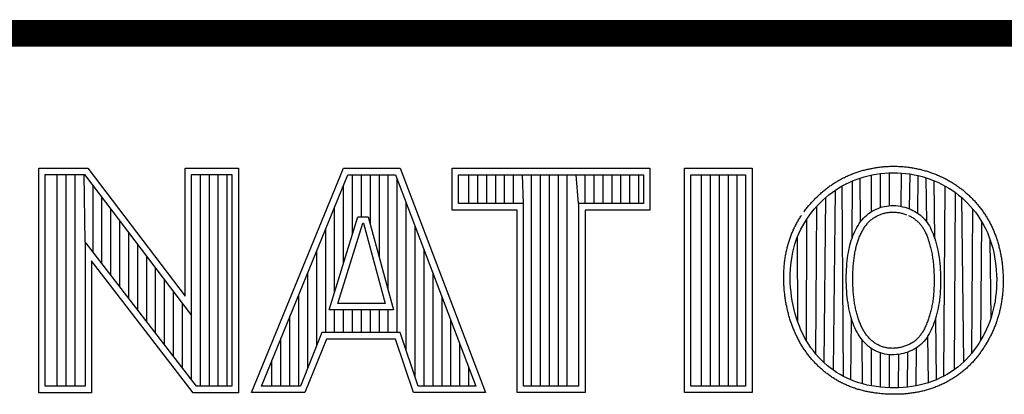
# Model space of a CAD drawing. Header units: inches. Extents: x 0 to 22, y 0 to 17.
# Tile 8 of 14: x 17.11 to 17.845, y 2.69 to 2.97. Entities that reach past the tile are written whole.
import ezdxf

# ---------------------------------------------------------------- set-up
doc = ezdxf.new("R2010")
doc.units = ezdxf.units.IN
doc.header["$LTSCALE"] = 1.21
doc.header["$MEASUREMENT"] = 0
doc.layers.get('0').update_dxf_attribs({"linetype": 'CONTINUOUS'})

msp = doc.modelspace()

# ---------------------------------------------------------------- linework, layer by layer
at = {"color": 2, "linetype": 'CONTINUOUS'}
for p, q in [((16.375, 2.96), (21.5, 2.96)), ((17.12428, 2.85918), (17.16089, 2.85918)), ((17.12428, 2.69148), (17.12428, 2.85918)), ((17.16089, 2.85918), (17.23341, 2.76361)), ((17.23341, 2.85918), (17.27322, 2.85918)), ((17.23341, 2.76361), (17.23341, 2.85918)), ((17.27322, 2.85918), (17.27322, 2.69148)), ((17.2831, 2.69154), (17.35156, 2.85908)), ((17.35156, 2.85908), (17.39384, 2.85908)), ((17.39384, 2.85908), (17.45744, 2.69154)), ((17.43265, 2.85908), (17.58018, 2.85908)), ((17.43265, 2.82782), (17.43265, 2.85908)), ((17.58018, 2.85908), (17.58018, 2.82782)), ((17.60594, 2.85908), (17.65646, 2.85908)), ((17.60594, 2.69154), (17.60594, 2.85908)), ((17.65646, 2.85908), (17.65646, 2.69154)), ((17.12914, 2.85433), (17.15848, 2.85433)), ((17.12914, 2.69633), (17.12914, 2.85433)), ((17.13806, 2.69633), (17.13806, 2.85433)), ((17.14473, 2.69633), (17.14473, 2.85433)), ((17.15141, 2.69633), (17.15141, 2.85433)), ((17.15888, 2.80417), (17.15808, 2.85433)), ((17.15848, 2.85433), (17.23826, 2.74917)), ((17.23826, 2.85433), (17.26837, 2.85433)), ((17.23826, 2.74917), (17.23826, 2.85433)), ((17.24486, 2.69633), (17.24486, 2.85433)), ((17.25154, 2.69633), (17.25154, 2.85433)), ((17.25822, 2.69633), (17.25822, 2.85433)), ((17.26489, 2.69633), (17.26489, 2.85433)), ((17.26837, 2.85433), (17.26837, 2.69633)), ((17.29033, 2.6964), (17.35482, 2.85422)), ((17.35482, 2.85422), (17.39049, 2.85422)), ((17.35835, 2.80979), (17.35835, 2.85422)), ((17.36502, 2.82279), (17.36502, 2.85422)), ((17.3717, 2.817), (17.3717, 2.85422)), ((17.37837, 2.79246), (17.37837, 2.85422)), ((17.38505, 2.76791), (17.38505, 2.85422)), ((17.39049, 2.85422), (17.4504, 2.6964)), ((17.39172, 2.73641), (17.39172, 2.85097)), ((17.43751, 2.85422), (17.57532, 2.85422)), ((17.43751, 2.83268), (17.43751, 2.85422)), ((17.44513, 2.83268), (17.44513, 2.85422)), ((17.4518, 2.83268), (17.4518, 2.85422)), ((17.45848, 2.83268), (17.45848, 2.85422)), ((17.46515, 2.83268), (17.46515, 2.85422)), ((17.47183, 2.83268), (17.47183, 2.85422)), ((17.4785, 2.83268), (17.4785, 2.85422)), ((17.48589, 2.83268), (17.48518, 2.85422)), ((17.49186, 2.6964), (17.49186, 2.85422)), ((17.49853, 2.6964), (17.49853, 2.85422)), ((17.50521, 2.6964), (17.50521, 2.85422)), ((17.51188, 2.6964), (17.51188, 2.85422)), ((17.51856, 2.6964), (17.51856, 2.85422)), ((17.52694, 2.83268), (17.52523, 2.85422)), ((17.53191, 2.83268), (17.53191, 2.85422)), ((17.53858, 2.83268), (17.53858, 2.85422)), ((17.54526, 2.83268), (17.54526, 2.85422)), ((17.55193, 2.83268), (17.55193, 2.85422)), ((17.55861, 2.83268), (17.55861, 2.85422)), ((17.56529, 2.83268), (17.56529, 2.85422)), ((17.57196, 2.83268), (17.57196, 2.85422)), ((17.57532, 2.85422), (17.57532, 2.83268)), ((17.6108, 2.85422), (17.6516, 2.85422)), ((17.6108, 2.6964), (17.6108, 2.85422)), ((17.61869, 2.6964), (17.61869, 2.85422)), ((17.62536, 2.6964), (17.62536, 2.85422)), ((17.63204, 2.6964), (17.63204, 2.85422)), ((17.63871, 2.6964), (17.63871, 2.85422)), ((17.64539, 2.6964), (17.64539, 2.85422)), ((17.6516, 2.85422), (17.6516, 2.6964)), ((17.7314, 2.8497), (17.73416, 2.85077)), ((17.73416, 2.85077), (17.73699, 2.85175)), ((17.73699, 2.85175), (17.73991, 2.85262)), ((17.73738, 2.81926), (17.73699, 2.85175)), ((17.73991, 2.85262), (17.74289, 2.8534)), ((17.74289, 2.8534), (17.74594, 2.85407)), ((17.74552, 2.82671), (17.74552, 2.85398)), ((17.74594, 2.85407), (17.74903, 2.85463)), ((17.74903, 2.85463), (17.75216, 2.85508)), ((17.75216, 2.85508), (17.75531, 2.8554)), ((17.7522, 2.82975), (17.7522, 2.85508)), ((17.75531, 2.8554), (17.75848, 2.85561)), ((17.75848, 2.85561), (17.76164, 2.85569)), ((17.75887, 2.83109), (17.75887, 2.85562)), ((17.76164, 2.85569), (17.7648, 2.85565)), ((17.7648, 2.85565), (17.76795, 2.85548)), ((17.76758, 2.83059), (17.76795, 2.85548)), ((17.76795, 2.85548), (17.77109, 2.85518)), ((17.77109, 2.85518), (17.77421, 2.85477)), ((17.77388, 2.82872), (17.77421, 2.85477)), ((17.77421, 2.85477), (17.7773, 2.85423)), ((17.7773, 2.85423), (17.78036, 2.85357)), ((17.7801, 2.82537), (17.78036, 2.85357)), ((17.78036, 2.85357), (17.78338, 2.8528)), ((17.78338, 2.8528), (17.78636, 2.85191)), ((17.78636, 2.85191), (17.78929, 2.8509)), ((17.78671, 2.81893), (17.78636, 2.85191)), ((17.78929, 2.8509), (17.79216, 2.84979)), ((17.16476, 2.79653), (17.16476, 2.84606)), ((17.35167, 2.78819), (17.35167, 2.84651)), ((17.71615, 2.84101), (17.71857, 2.84274)), ((17.71705, 2.70823), (17.71857, 2.84274)), ((17.71857, 2.84274), (17.72103, 2.84436)), ((17.72103, 2.84436), (17.72354, 2.84585)), ((17.72354, 2.84585), (17.72609, 2.84724)), ((17.72462, 2.70355), (17.72354, 2.84585)), ((17.72609, 2.84724), (17.72871, 2.84852)), ((17.72871, 2.84852), (17.7314, 2.8497)), ((17.73102, 2.80703), (17.7314, 2.8497)), ((17.79216, 2.84979), (17.79498, 2.84857)), ((17.79273, 2.80648), (17.79225, 2.84975)), ((17.79498, 2.84857), (17.79774, 2.84723)), ((17.79774, 2.84723), (17.80043, 2.8458)), ((17.79954, 2.70387), (17.80043, 2.8458)), ((17.80043, 2.8458), (17.80305, 2.84426)), ((17.80305, 2.84426), (17.8056, 2.84262)), ((17.8056, 2.84262), (17.80807, 2.84088)), ((17.17144, 2.78786), (17.17144, 2.83726)), ((17.70916, 2.83512), (17.71144, 2.83719)), ((17.71017, 2.71385), (17.71144, 2.83719)), ((17.71144, 2.83719), (17.71377, 2.83915)), ((17.71377, 2.83915), (17.71615, 2.84101)), ((17.8074, 2.70875), (17.80807, 2.84088)), ((17.80807, 2.84088), (17.81046, 2.83904)), ((17.81046, 2.83904), (17.81277, 2.83711)), ((17.81277, 2.83711), (17.815, 2.83509)), ((17.8143, 2.71449), (17.81277, 2.83711)), ((17.17811, 2.77918), (17.17811, 2.82846)), ((17.345, 2.76659), (17.345, 2.83018)), ((17.3984, 2.72322), (17.3984, 2.83338)), ((17.48104, 2.82782), (17.43265, 2.82782)), ((17.48589, 2.83268), (17.43751, 2.83268)), ((17.48104, 2.69154), (17.48104, 2.82782)), ((17.48589, 2.6964), (17.48589, 2.83268)), ((17.57532, 2.83268), (17.52694, 2.83268)), ((17.52694, 2.83268), (17.52694, 2.6964)), ((17.58018, 2.82782), (17.5318, 2.82782)), ((17.5318, 2.82782), (17.5318, 2.69154)), ((17.70083, 2.82602), (17.70277, 2.82839)), ((17.70277, 2.82839), (17.70482, 2.83071)), ((17.70401, 2.72031), (17.70482, 2.83071)), ((17.70482, 2.83071), (17.70695, 2.83295)), ((17.70695, 2.83295), (17.70916, 2.83512)), ((17.74738, 2.82777), (17.74884, 2.82847)), ((17.74884, 2.82847), (17.75034, 2.82911)), ((17.75034, 2.82911), (17.75188, 2.82966)), ((17.75188, 2.82966), (17.75347, 2.83014)), ((17.75347, 2.83014), (17.75508, 2.83053)), ((17.75508, 2.83053), (17.75674, 2.83084)), ((17.75674, 2.83084), (17.75841, 2.83106)), ((17.75841, 2.83106), (17.76012, 2.83118)), ((17.76012, 2.83118), (17.76184, 2.83121)), ((17.76184, 2.83121), (17.76357, 2.83114)), ((17.76357, 2.83114), (17.76528, 2.83097)), ((17.76528, 2.83097), (17.76698, 2.83071)), ((17.76698, 2.83071), (17.76865, 2.83037)), ((17.76865, 2.83037), (17.77028, 2.82995)), ((17.77028, 2.82995), (17.77188, 2.82946)), ((17.77188, 2.82946), (17.77344, 2.8289)), ((17.77344, 2.8289), (17.77496, 2.82827)), ((17.77496, 2.82827), (17.77642, 2.82758)), ((17.815, 2.83509), (17.81713, 2.83298)), ((17.81713, 2.83298), (17.81918, 2.8308)), ((17.81918, 2.8308), (17.82113, 2.82854)), ((17.8203, 2.72104), (17.82113, 2.82854)), ((17.82113, 2.82854), (17.82298, 2.82621)), ((17.34088, 2.75326), (17.36237, 2.82279)), ((17.36237, 2.82279), (17.37012, 2.82279)), ((17.37012, 2.82279), (17.38903, 2.75327)), ((17.69567, 2.81864), (17.69727, 2.82114)), ((17.69706, 2.7301), (17.69727, 2.82114)), ((17.69727, 2.82114), (17.69899, 2.8236)), ((17.69899, 2.8236), (17.70083, 2.82602)), ((17.73736, 2.81923), (17.73843, 2.82057)), ((17.73843, 2.82057), (17.73955, 2.82184)), ((17.73955, 2.82184), (17.74073, 2.82303)), ((17.74073, 2.82303), (17.74196, 2.82414)), ((17.74196, 2.82414), (17.74325, 2.82517)), ((17.74325, 2.82517), (17.74458, 2.82612)), ((17.74458, 2.82612), (17.74596, 2.82698)), ((17.74596, 2.82698), (17.74738, 2.82777)), ((17.77642, 2.82758), (17.77782, 2.82682)), ((17.77782, 2.82682), (17.77917, 2.82601)), ((17.77917, 2.82601), (17.78046, 2.82512)), ((17.78046, 2.82512), (17.78169, 2.82418)), ((17.78169, 2.82418), (17.78286, 2.82318)), ((17.78286, 2.82318), (17.78398, 2.82213)), ((17.78398, 2.82213), (17.78502, 2.82101)), ((17.78502, 2.82101), (17.78601, 2.81985)), ((17.82298, 2.82621), (17.82473, 2.82383)), ((17.82473, 2.82383), (17.82637, 2.82139)), ((17.82637, 2.82139), (17.82791, 2.81889)), ((17.18479, 2.7705), (17.18479, 2.81966)), ((17.33832, 2.73641), (17.33832, 2.81384)), ((17.34746, 2.75812), (17.36595, 2.81794)), ((17.36595, 2.81794), (17.36641, 2.81794)), ((17.36641, 2.81794), (17.38268, 2.75812)), ((17.40508, 2.70339), (17.40508, 2.8158)), ((17.69154, 2.81084), (17.6928, 2.81349)), ((17.6928, 2.81349), (17.69418, 2.81609)), ((17.69418, 2.81609), (17.69567, 2.81864)), ((17.73294, 2.81174), (17.73372, 2.81332)), ((17.73372, 2.81332), (17.73454, 2.81487)), ((17.73454, 2.81487), (17.73542, 2.81637)), ((17.73542, 2.81637), (17.73636, 2.81783)), ((17.73636, 2.81783), (17.73736, 2.81923)), ((17.78601, 2.81985), (17.78694, 2.81863)), ((17.78694, 2.81863), (17.78781, 2.81735)), ((17.78781, 2.81735), (17.78863, 2.81601)), ((17.78863, 2.81601), (17.78939, 2.81462)), ((17.78939, 2.81462), (17.79011, 2.81317)), ((17.79011, 2.81317), (17.7908, 2.81165)), ((17.8271, 2.73087), (17.82791, 2.81889)), ((17.82791, 2.81889), (17.82935, 2.81632)), ((17.82935, 2.81632), (17.83069, 2.81369)), ((17.83069, 2.81369), (17.83192, 2.81099)), ((17.19146, 2.76182), (17.19146, 2.81086)), ((17.68934, 2.80531), (17.69039, 2.80811)), ((17.69039, 2.80811), (17.69154, 2.81084)), ((17.69054, 2.7441), (17.69039, 2.80811)), ((17.73038, 2.80513), (17.73095, 2.80682)), ((17.73095, 2.80682), (17.73156, 2.80849)), ((17.73156, 2.80849), (17.73223, 2.81013)), ((17.73223, 2.81013), (17.73294, 2.81174)), ((17.7908, 2.81165), (17.79145, 2.81006)), ((17.79145, 2.81006), (17.79207, 2.8084)), ((17.79207, 2.8084), (17.79267, 2.80666)), ((17.79267, 2.80666), (17.79324, 2.80484)), ((17.83192, 2.81099), (17.83306, 2.8082)), ((17.83306, 2.8082), (17.8341, 2.80532)), ((17.24184, 2.69633), (17.15888, 2.80417)), ((17.15888, 2.80417), (17.15888, 2.69633)), ((17.19814, 2.75315), (17.19814, 2.80206)), ((17.68684, 2.79642), (17.68756, 2.79946)), ((17.68756, 2.79946), (17.6884, 2.80243)), ((17.6884, 2.80243), (17.68934, 2.80531)), ((17.72857, 2.79797), (17.72896, 2.79982)), ((17.72896, 2.79982), (17.72939, 2.80163)), ((17.72939, 2.80163), (17.72986, 2.8034)), ((17.72986, 2.8034), (17.73038, 2.80513)), ((17.79324, 2.80484), (17.79378, 2.80294)), ((17.79378, 2.80294), (17.79429, 2.80098)), ((17.79429, 2.80098), (17.79476, 2.79896)), ((17.79476, 2.79896), (17.79519, 2.79687)), ((17.8341, 2.80532), (17.83504, 2.80236)), ((17.83465, 2.74751), (17.8341, 2.80532)), ((17.83504, 2.80236), (17.83588, 2.79929)), ((17.83588, 2.79929), (17.83662, 2.79614)), ((17.20481, 2.74447), (17.20481, 2.79326)), ((17.33165, 2.72667), (17.33165, 2.79751)), ((17.41175, 2.6964), (17.41175, 2.79822)), ((17.68572, 2.79011), (17.68622, 2.7933)), ((17.68622, 2.7933), (17.68684, 2.79642)), ((17.72738, 2.79), (17.72763, 2.79208)), ((17.72763, 2.79208), (17.72791, 2.7941)), ((17.72791, 2.7941), (17.72822, 2.79606)), ((17.72822, 2.79606), (17.72857, 2.79797)), ((17.79519, 2.79687), (17.79558, 2.79472)), ((17.79558, 2.79472), (17.79591, 2.79253)), ((17.79591, 2.79253), (17.7962, 2.79031)), ((17.83662, 2.79614), (17.83727, 2.79291)), ((17.83727, 2.79291), (17.8378, 2.78963)), ((17.23945, 2.69148), (17.16374, 2.7899)), ((17.16374, 2.7899), (17.16374, 2.69148)), ((17.21149, 2.73579), (17.21149, 2.78447)), ((17.68505, 2.78358), (17.68533, 2.78687)), ((17.68533, 2.78687), (17.68572, 2.79011)), ((17.72686, 2.78346), (17.727, 2.78569)), ((17.727, 2.78569), (17.72717, 2.78787)), ((17.72717, 2.78787), (17.72738, 2.79)), ((17.7962, 2.79031), (17.79645, 2.78805)), ((17.79645, 2.78805), (17.79665, 2.78577)), ((17.79665, 2.78577), (17.7968, 2.78348)), ((17.8378, 2.78963), (17.83823, 2.78631)), ((17.83823, 2.78631), (17.83856, 2.78295)), ((17.32497, 2.71007), (17.32497, 2.78117)), ((17.41843, 2.6964), (17.41843, 2.78063)), ((17.68485, 2.77691), (17.68489, 2.78026)), ((17.68493, 2.77353), (17.68485, 2.77691)), ((17.68489, 2.78026), (17.68505, 2.78358)), ((17.72668, 2.77661), (17.7267, 2.77892)), ((17.7267, 2.77429), (17.72668, 2.77661)), ((17.7267, 2.77892), (17.72676, 2.78121)), ((17.72676, 2.78121), (17.72686, 2.78346)), ((17.7968, 2.78348), (17.79692, 2.78117)), ((17.79692, 2.78117), (17.797, 2.77886)), ((17.797, 2.77886), (17.79704, 2.77655)), ((17.79704, 2.77655), (17.79704, 2.77424)), ((17.83856, 2.78295), (17.83876, 2.77959)), ((17.83876, 2.77959), (17.83886, 2.77623)), ((17.21816, 2.72711), (17.21816, 2.77567)), ((17.68513, 2.77014), (17.68493, 2.77353)), ((17.68544, 2.76675), (17.68513, 2.77014)), ((17.72676, 2.77196), (17.7267, 2.77429)), ((17.72686, 2.76964), (17.72676, 2.77196)), ((17.727, 2.76733), (17.72686, 2.76964)), ((17.79693, 2.76966), (17.79681, 2.76739)), ((17.797, 2.77194), (17.79693, 2.76966)), ((17.79704, 2.77424), (17.797, 2.77194)), ((17.83871, 2.76957), (17.83846, 2.76628)), ((17.83884, 2.77289), (17.83871, 2.76957)), ((17.83886, 2.77623), (17.83884, 2.77289)), ((17.22484, 2.71844), (17.22484, 2.76687)), ((17.31829, 2.6964), (17.31829, 2.76484)), ((17.4251, 2.6964), (17.4251, 2.76305)), ((17.68586, 2.76337), (17.68544, 2.76675)), ((17.68639, 2.76002), (17.68586, 2.76337)), ((17.72719, 2.76505), (17.727, 2.76733)), ((17.72741, 2.7628), (17.72719, 2.76505)), ((17.72767, 2.76059), (17.72741, 2.7628)), ((17.79645, 2.76294), (17.7962, 2.76076)), ((17.79666, 2.76515), (17.79645, 2.76294)), ((17.79681, 2.76739), (17.79666, 2.76515)), ((17.8381, 2.76303), (17.83763, 2.75981)), ((17.83846, 2.76628), (17.8381, 2.76303)), ((17.23151, 2.70976), (17.23151, 2.75807)), ((17.38268, 2.75812), (17.34746, 2.75812)), ((17.68702, 2.75671), (17.68639, 2.76002)), ((17.68776, 2.75345), (17.68702, 2.75671)), ((17.72796, 2.75842), (17.72767, 2.76059)), ((17.7283, 2.75632), (17.72796, 2.75842)), ((17.72867, 2.75427), (17.7283, 2.75632)), ((17.79517, 2.7545), (17.79474, 2.75252)), ((17.79557, 2.75654), (17.79517, 2.7545)), ((17.79591, 2.75862), (17.79557, 2.75654)), ((17.7962, 2.76076), (17.79591, 2.75862)), ((17.83705, 2.75665), (17.83636, 2.75354)), ((17.83763, 2.75981), (17.83705, 2.75665)), ((17.23819, 2.70108), (17.23826, 2.74917)), ((17.31162, 2.6964), (17.31162, 2.7485)), ((17.38903, 2.75327), (17.34088, 2.75326)), ((17.345, 2.73641), (17.345, 2.75326)), ((17.35167, 2.73641), (17.35167, 2.75326)), ((17.35835, 2.73641), (17.35835, 2.75327)), ((17.36502, 2.73641), (17.36502, 2.75327)), ((17.3717, 2.73641), (17.3717, 2.75327)), ((17.37837, 2.73641), (17.37837, 2.75327)), ((17.38505, 2.73641), (17.38505, 2.75327)), ((17.68859, 2.75026), (17.68776, 2.75345)), ((17.68952, 2.74714), (17.68859, 2.75026)), ((17.69054, 2.7441), (17.68952, 2.74714)), ((17.72909, 2.75228), (17.72867, 2.75427)), ((17.72954, 2.75035), (17.72909, 2.75228)), ((17.73003, 2.74847), (17.72954, 2.75035)), ((17.73057, 2.74664), (17.73003, 2.74847)), ((17.79375, 2.74873), (17.79321, 2.74691)), ((17.79389, 2.70117), (17.79338, 2.74747)), ((17.79427, 2.7506), (17.79375, 2.74873)), ((17.79474, 2.75252), (17.79427, 2.7506)), ((17.83465, 2.74751), (17.83364, 2.74458)), ((17.83556, 2.75049), (17.83465, 2.74751)), ((17.83636, 2.75354), (17.83556, 2.75049)), ((17.43178, 2.6964), (17.43178, 2.74547)), ((17.69165, 2.74114), (17.69054, 2.7441)), ((17.69286, 2.73826), (17.69165, 2.74114)), ((17.73009, 2.70098), (17.73049, 2.74688)), ((17.73114, 2.74486), (17.73057, 2.74664)), ((17.73175, 2.74313), (17.73114, 2.74486)), ((17.73241, 2.74145), (17.73175, 2.74313)), ((17.73311, 2.7398), (17.73241, 2.74145)), ((17.73387, 2.7382), (17.73311, 2.7398)), ((17.79071, 2.7401), (17.78999, 2.7385)), ((17.79138, 2.74174), (17.79071, 2.7401)), ((17.79202, 2.74342), (17.79138, 2.74174)), ((17.79263, 2.74514), (17.79202, 2.74342)), ((17.79321, 2.74691), (17.79263, 2.74514)), ((17.83252, 2.74172), (17.83131, 2.73892)), ((17.83364, 2.74458), (17.83252, 2.74172)), ((17.33556, 2.73641), (17.31947, 2.6964)), ((17.39396, 2.73641), (17.33556, 2.73641)), ((17.40743, 2.6964), (17.39396, 2.73641)), ((17.69417, 2.73546), (17.69286, 2.73826)), ((17.69557, 2.73274), (17.69417, 2.73546)), ((17.69706, 2.7301), (17.69557, 2.73274)), ((17.73467, 2.73665), (17.73387, 2.7382)), ((17.73553, 2.73513), (17.73467, 2.73665)), ((17.73645, 2.73367), (17.73553, 2.73513)), ((17.73743, 2.73225), (17.73645, 2.73367)), ((17.78666, 2.73256), (17.78569, 2.73121)), ((17.78758, 2.73397), (17.78666, 2.73256)), ((17.78843, 2.73543), (17.78758, 2.73397)), ((17.78799, 2.69895), (17.78762, 2.73403)), ((17.78924, 2.73694), (17.78843, 2.73543)), ((17.78999, 2.7385), (17.78924, 2.73694)), ((17.82859, 2.73349), (17.8271, 2.73087)), ((17.83, 2.73618), (17.82859, 2.73349)), ((17.83131, 2.73892), (17.83, 2.73618)), ((17.30494, 2.6964), (17.30494, 2.73217)), ((17.33884, 2.73156), (17.32275, 2.69154)), ((17.39047, 2.73156), (17.33884, 2.73156)), ((17.40394, 2.69154), (17.39047, 2.73156)), ((17.43845, 2.6964), (17.43845, 2.72788)), ((17.69866, 2.72753), (17.69706, 2.7301)), ((17.70035, 2.72504), (17.69866, 2.72753)), ((17.70213, 2.72264), (17.70035, 2.72504)), ((17.73848, 2.73089), (17.73743, 2.73225)), ((17.73885, 2.69804), (17.73845, 2.73093)), ((17.73959, 2.72959), (17.73848, 2.73089)), ((17.74076, 2.72835), (17.73959, 2.72959)), ((17.74199, 2.72717), (17.74076, 2.72835)), ((17.74328, 2.72606), (17.74199, 2.72717)), ((17.74463, 2.72503), (17.74328, 2.72606)), ((17.74604, 2.72408), (17.74463, 2.72503)), ((17.77985, 2.72555), (17.77849, 2.72464)), ((17.7789, 2.69661), (17.77916, 2.72509)), ((17.78114, 2.72652), (17.77985, 2.72555)), ((17.78238, 2.72758), (17.78114, 2.72652)), ((17.78355, 2.72871), (17.78238, 2.72758)), ((17.78465, 2.72992), (17.78355, 2.72871)), ((17.78569, 2.73121), (17.78465, 2.72992)), ((17.82386, 2.72581), (17.82213, 2.72338)), ((17.82552, 2.72831), (17.82386, 2.72581)), ((17.8271, 2.73087), (17.82552, 2.72831)), ((17.70401, 2.72031), (17.70213, 2.72264)), ((17.70598, 2.71807), (17.70401, 2.72031)), ((17.70803, 2.71591), (17.70598, 2.71807)), ((17.74552, 2.69658), (17.74552, 2.72443)), ((17.7475, 2.72321), (17.74604, 2.72408)), ((17.74902, 2.72243), (17.7475, 2.72321)), ((17.75058, 2.72175), (17.74902, 2.72243)), ((17.75218, 2.72116), (17.75058, 2.72175)), ((17.75381, 2.72067), (17.75218, 2.72116)), ((17.7522, 2.69565), (17.7522, 2.72116)), ((17.75548, 2.72029), (17.75381, 2.72067)), ((17.75717, 2.72001), (17.75548, 2.72029)), ((17.75888, 2.71983), (17.75717, 2.72001)), ((17.75887, 2.69518), (17.75887, 2.71983)), ((17.76061, 2.71974), (17.75888, 2.71983)), ((17.76235, 2.71977), (17.76061, 2.71974)), ((17.76409, 2.71989), (17.76235, 2.71977)), ((17.76582, 2.7201), (17.76409, 2.71989)), ((17.76555, 2.69516), (17.76592, 2.72012)), ((17.76754, 2.7204), (17.76582, 2.7201)), ((17.76923, 2.72079), (17.76754, 2.7204)), ((17.77089, 2.72125), (17.76923, 2.72079)), ((17.77251, 2.72179), (17.77089, 2.72125)), ((17.77222, 2.69561), (17.77255, 2.7218)), ((17.77408, 2.7224), (17.77251, 2.72179)), ((17.77561, 2.72308), (17.77408, 2.7224)), ((17.77708, 2.72382), (17.77561, 2.72308)), ((17.77849, 2.72464), (17.77708, 2.72382)), ((17.8184, 2.71877), (17.8164, 2.71659)), ((17.8203, 2.72104), (17.8184, 2.71877)), ((17.82213, 2.72338), (17.8203, 2.72104)), ((17.29827, 2.6964), (17.29827, 2.71583)), ((17.44513, 2.6964), (17.44513, 2.7103)), ((17.71017, 2.71385), (17.70803, 2.71591)), ((17.71239, 2.71188), (17.71017, 2.71385)), ((17.71468, 2.71001), (17.71239, 2.71188)), ((17.80981, 2.71057), (17.8074, 2.70875)), ((17.81211, 2.71249), (17.80981, 2.71057)), ((17.8143, 2.71449), (17.81211, 2.71249)), ((17.8164, 2.71659), (17.8143, 2.71449)), ((17.71705, 2.70823), (17.71468, 2.71001)), ((17.71949, 2.70657), (17.71705, 2.70823)), ((17.72201, 2.705), (17.71949, 2.70657)), ((17.72462, 2.70355), (17.72201, 2.705)), ((17.72731, 2.70221), (17.72462, 2.70355)), ((17.79954, 2.70387), (17.79675, 2.70246)), ((17.80226, 2.70539), (17.79954, 2.70387)), ((17.80488, 2.70702), (17.80226, 2.70539)), ((17.8074, 2.70875), (17.80488, 2.70702)), ((17.15888, 2.69633), (17.12914, 2.69633)), ((17.26837, 2.69633), (17.24184, 2.69633)), ((17.31947, 2.6964), (17.29033, 2.6964)), ((17.4504, 2.6964), (17.40743, 2.6964)), ((17.52694, 2.6964), (17.48589, 2.6964)), ((17.6516, 2.6964), (17.6108, 2.6964)), ((17.73009, 2.70098), (17.72731, 2.70221)), ((17.73298, 2.69986), (17.73009, 2.70098)), ((17.73597, 2.69887), (17.73298, 2.69986)), ((17.73907, 2.69798), (17.73597, 2.69887)), ((17.74228, 2.69722), (17.73907, 2.69798)), ((17.74557, 2.69657), (17.74228, 2.69722)), ((17.74892, 2.69605), (17.74557, 2.69657)), ((17.75231, 2.69564), (17.74892, 2.69605)), ((17.75572, 2.69535), (17.75231, 2.69564)), ((17.77243, 2.69564), (17.76918, 2.69535)), ((17.77564, 2.69605), (17.77243, 2.69564)), ((17.7788, 2.69659), (17.77564, 2.69605)), ((17.78191, 2.69725), (17.7788, 2.69659)), ((17.78497, 2.69803), (17.78191, 2.69725)), ((17.78799, 2.69895), (17.78497, 2.69803)), ((17.79097, 2.69999), (17.78799, 2.69895)), ((17.79389, 2.70117), (17.79097, 2.69999)), ((17.79675, 2.70246), (17.79389, 2.70117)), ((17.16374, 2.69148), (17.12428, 2.69148)), ((17.27322, 2.69148), (17.23945, 2.69148)), ((17.32275, 2.69154), (17.2831, 2.69154)), ((17.45744, 2.69154), (17.40394, 2.69154)), ((17.5318, 2.69154), (17.48104, 2.69154)), ((17.65646, 2.69154), (17.60594, 2.69154)), ((17.75914, 2.69517), (17.75572, 2.69535)), ((17.76253, 2.69511), (17.75914, 2.69517)), ((17.76588, 2.69517), (17.76253, 2.69511)), ((17.76918, 2.69535), (17.76588, 2.69517))]:
    msp.add_line(p, q, dxfattribs=at)
at = {"color": 7, "linetype": 'CONTINUOUS', "const_width": 0.02}
msp.add_lwpolyline([(13.6, 2.95953), (21.5, 2.96)], dxfattribs=at)
at = {"color": 2, "linetype": 'CONTINUOUS'}
for points, knots in [([(17.69507, 2.82646), (17.69568, 2.82734), (17.69702, 2.82904), (17.69906, 2.83156), (17.70123, 2.834), (17.70348, 2.83638), (17.70581, 2.83866), (17.70822, 2.84085), (17.7107, 2.84294), (17.71322, 2.84491), (17.7158, 2.84676), (17.71843, 2.84849), (17.72112, 2.85009), (17.72386, 2.85158), (17.72667, 2.85295), (17.72954, 2.85421), (17.73249, 2.85536), (17.73551, 2.85639), (17.7386, 2.85732), (17.74177, 2.85814), (17.74499, 2.85885), (17.74826, 2.85944), (17.75157, 2.85992), (17.7549, 2.86027), (17.75826, 2.86049), (17.76161, 2.86057), (17.76497, 2.86052), (17.76831, 2.86034), (17.77164, 2.86003), (17.77495, 2.85959), (17.77823, 2.85902), (17.78147, 2.85832), (17.78468, 2.8575), (17.78784, 2.85655), (17.79095, 2.85549), (17.79401, 2.8543), (17.79701, 2.853), (17.79994, 2.85159), (17.80281, 2.85006), (17.80561, 2.84842), (17.80832, 2.84667), (17.81096, 2.84481), (17.81351, 2.84285), (17.81598, 2.84079), (17.81835, 2.83863), (17.82062, 2.83639), (17.8228, 2.83406), (17.82488, 2.83166), (17.82685, 2.82918), (17.82871, 2.82664), (17.83047, 2.82403), (17.83212, 2.82136), (17.83366, 2.81862), (17.83509, 2.8158), (17.8364, 2.81291), (17.83762, 2.80993), (17.83872, 2.80687), (17.83972, 2.80372), (17.84061, 2.80048), (17.84139, 2.79716), (17.84207, 2.79377), (17.84263, 2.79033), (17.84308, 2.78685), (17.84342, 2.78334), (17.84363, 2.77981), (17.84373, 2.77629), (17.84372, 2.77279), (17.84357, 2.7693), (17.84332, 2.76584), (17.84294, 2.76241), (17.84244, 2.75903), (17.84183, 2.75569), (17.8411, 2.7524), (17.84025, 2.74917), (17.83929, 2.74601), (17.83822, 2.74291), (17.83703, 2.73987), (17.83574, 2.7369), (17.83436, 2.734), (17.83287, 2.73116), (17.8313, 2.72839), (17.82963, 2.72568), (17.82788, 2.72304), (17.82603, 2.72047), (17.8241, 2.71797), (17.82206, 2.71555), (17.81992, 2.71321), (17.81767, 2.71096), (17.81531, 2.70881), (17.81283, 2.70674), (17.81024, 2.70479), (17.80754, 2.70293), (17.80473, 2.70119), (17.80183, 2.69956), (17.79885, 2.69806), (17.7958, 2.69668), (17.79268, 2.69543), (17.78951, 2.69431), (17.78628, 2.69334), (17.78302, 2.6925), (17.77971, 2.6918), (17.77635, 2.69123), (17.77295, 2.69079), (17.76951, 2.69048), (17.76603, 2.6903), (17.76251, 2.69024), (17.75896, 2.6903), (17.75539, 2.69048), (17.75181, 2.69079), (17.74825, 2.69122), (17.74473, 2.69177), (17.74126, 2.69245), (17.73786, 2.69326), (17.73455, 2.6942), (17.73134, 2.69527), (17.72824, 2.69646), (17.72524, 2.69779), (17.72235, 2.69923), (17.71954, 2.70079), (17.71684, 2.70248), (17.71421, 2.70426), (17.71168, 2.70616), (17.70922, 2.70817), (17.70685, 2.71027), (17.70457, 2.71248), (17.70238, 2.71478), (17.70028, 2.71717), (17.69827, 2.71965), (17.69637, 2.72222), (17.69456, 2.72488), (17.69286, 2.72761), (17.69128, 2.73043), (17.68978, 2.73332), (17.6884, 2.7363), (17.68712, 2.73935), (17.68594, 2.74248), (17.68487, 2.74568), (17.68389, 2.74896), (17.68302, 2.75231), (17.68225, 2.75573), (17.68158, 2.75919), (17.68103, 2.7627), (17.68059, 2.76623), (17.68027, 2.76978), (17.68006, 2.77333), (17.67998, 2.77687), (17.68002, 2.7804), (17.68019, 2.78389), (17.68048, 2.78736), (17.68089, 2.79077), (17.68142, 2.79414), (17.68207, 2.79744), (17.68284, 2.80067), (17.68373, 2.80383), (17.68473, 2.80691), (17.68585, 2.80991), (17.68709, 2.81283), (17.68845, 2.81568), (17.68992, 2.81847), (17.69152, 2.82119), (17.69263, 2.82298), (17.69324, 2.82384)], [0, 0, 0, 0, 0.006131, 0.012311, 0.018522, 0.024745, 0.030965, 0.03716, 0.043317, 0.049414, 0.055442, 0.061419, 0.067359, 0.073285, 0.079217, 0.085174, 0.091176, 0.097243, 0.103389, 0.109608, 0.115887, 0.122209, 0.128566, 0.134948, 0.141339, 0.14773, 0.154108, 0.160476, 0.166834, 0.173176, 0.179505, 0.185815, 0.192108, 0.198383, 0.204637, 0.210869, 0.217084, 0.223277, 0.229454, 0.235614, 0.241758, 0.24789, 0.254011, 0.260117, 0.266209, 0.272286, 0.278348, 0.284387, 0.290405, 0.296402, 0.302372, 0.308334, 0.314302, 0.320295, 0.326333, 0.332435, 0.338618, 0.344901, 0.351292, 0.357785, 0.364362, 0.370998, 0.377683, 0.38439, 0.391105, 0.397807, 0.40448, 0.411115, 0.417715, 0.424271, 0.430775, 0.437234, 0.443635, 0.44998, 0.456268, 0.462503, 0.468694, 0.474845, 0.480961, 0.487049, 0.493113, 0.499152, 0.505181, 0.511193, 0.517204, 0.52321, 0.529234, 0.535275, 0.541351, 0.547471, 0.553651, 0.559883, 0.566166, 0.572487, 0.578838, 0.585211, 0.591602, 0.597998, 0.604394, 0.610804, 0.617234, 0.623698, 0.63021, 0.63677, 0.643394, 0.650087, 0.656849, 0.663662, 0.670495, 0.67732, 0.684112, 0.690846, 0.697496, 0.704042, 0.710462, 0.716774, 0.722995, 0.729145, 0.735239, 0.741293, 0.747323, 0.753343, 0.759363, 0.765391, 0.771423, 0.777463, 0.783519, 0.789584, 0.795666, 0.801763, 0.807882, 0.814029, 0.820215, 0.826447, 0.832735, 0.839087, 0.845514, 0.852019, 0.858606, 0.865266, 0.871979, 0.878728, 0.885504, 0.892282, 0.899051, 0.905795, 0.912502, 0.91916, 0.925765, 0.932311, 0.938789, 0.945193, 0.951515, 0.957749, 0.963896, 0.969976, 0.976002, 0.981997, 0.987983, 0.993978, 1, 1, 1, 1]), ([(17.77298, 2.82383), (17.77341, 2.82366), (17.77422, 2.82326), (17.77541, 2.82262), (17.77654, 2.82193), (17.77762, 2.8212), (17.77864, 2.82042), (17.77962, 2.81958), (17.78054, 2.81871), (17.78141, 2.81778), (17.78224, 2.81681), (17.78301, 2.81579), (17.78374, 2.81471), (17.78444, 2.81357), (17.78511, 2.81236), (17.78574, 2.81108), (17.78635, 2.80971), (17.78694, 2.80827), (17.78752, 2.80674), (17.78807, 2.80512), (17.78861, 2.80342), (17.78911, 2.80165), (17.78959, 2.79981), (17.79003, 2.7979), (17.79044, 2.79593), (17.7908, 2.79391), (17.79112, 2.79184), (17.79139, 2.78972), (17.79162, 2.78757), (17.79181, 2.78539), (17.79197, 2.78318), (17.79208, 2.78096), (17.79215, 2.77874), (17.79219, 2.77651), (17.79219, 2.77428), (17.79216, 2.77207), (17.79208, 2.76987), (17.79198, 2.7677), (17.79182, 2.76555), (17.79163, 2.76345), (17.7914, 2.76138), (17.79112, 2.75937), (17.7908, 2.7574), (17.79043, 2.75549), (17.79002, 2.75364), (17.78958, 2.75183), (17.7891, 2.75008), (17.78859, 2.74837), (17.78804, 2.74671), (17.78747, 2.7451), (17.78688, 2.74354), (17.78626, 2.74202), (17.7856, 2.74056), (17.78492, 2.73915), (17.78421, 2.7378), (17.78346, 2.73652), (17.78267, 2.73531), (17.78185, 2.73416), (17.78098, 2.73309), (17.78007, 2.73209), (17.77911, 2.73116), (17.77811, 2.7303), (17.77705, 2.72949), (17.77593, 2.72876), (17.77475, 2.72807), (17.77352, 2.72744), (17.77222, 2.72687), (17.77087, 2.72635), (17.76947, 2.72588), (17.76804, 2.72548), (17.76658, 2.72515), (17.76511, 2.72489), (17.76363, 2.72471), (17.76216, 2.7246), (17.7607, 2.72459), (17.75925, 2.72465), (17.75783, 2.7248), (17.75643, 2.72504), (17.75505, 2.72536), (17.7537, 2.72576), (17.75238, 2.72624), (17.7511, 2.7268), (17.74985, 2.72745), (17.74864, 2.72817), (17.74746, 2.72896), (17.74633, 2.72983), (17.74524, 2.73076), (17.74419, 2.73176), (17.74319, 2.73282), (17.74225, 2.73394), (17.74134, 2.73511), (17.74049, 2.73635), (17.73969, 2.73763), (17.73892, 2.73897), (17.73821, 2.74036), (17.73753, 2.7418), (17.73689, 2.74329), (17.73629, 2.74483), (17.73573, 2.74643), (17.7352, 2.74808), (17.7347, 2.74978), (17.73424, 2.75153), (17.73382, 2.75335), (17.73343, 2.75522), (17.73307, 2.75716), (17.73276, 2.75915), (17.73247, 2.76121), (17.73222, 2.76333), (17.73201, 2.76549), (17.73184, 2.76768), (17.7317, 2.7699), (17.7316, 2.77213), (17.73154, 2.77437), (17.73153, 2.77661), (17.73154, 2.77883), (17.7316, 2.78102), (17.7317, 2.78319), (17.73183, 2.78533), (17.732, 2.78742), (17.7322, 2.78946), (17.73244, 2.79145), (17.7327, 2.79337), (17.733, 2.79522), (17.73333, 2.79702), (17.73369, 2.79875), (17.73409, 2.80043), (17.73453, 2.80207), (17.735, 2.80366), (17.73552, 2.80521), (17.73608, 2.80673), (17.73668, 2.80823), (17.73734, 2.80969), (17.73803, 2.81112), (17.73877, 2.81249), (17.73954, 2.81383), (17.74037, 2.8151), (17.74123, 2.81631), (17.74213, 2.81745), (17.74308, 2.81852), (17.74407, 2.81952), (17.74509, 2.82045), (17.74616, 2.8213), (17.74727, 2.82209), (17.74842, 2.82281), (17.74961, 2.82347), (17.75084, 2.82406), (17.7521, 2.82459), (17.75341, 2.82506), (17.75474, 2.82546), (17.75611, 2.8258), (17.7575, 2.82605), (17.75891, 2.82624), (17.76034, 2.82634), (17.76178, 2.82637), (17.76323, 2.8263), (17.76468, 2.82616), (17.76613, 2.82594), (17.76756, 2.82565), (17.76897, 2.82529), (17.77035, 2.82486), (17.77125, 2.82455), (17.77169, 2.82437)], [0, 0, 0, 0, 0.005205, 0.010301, 0.015317, 0.020264, 0.025147, 0.029993, 0.034814, 0.03962, 0.044431, 0.049285, 0.054218, 0.059275, 0.064493, 0.069905, 0.075551, 0.081469, 0.08767, 0.094153, 0.100901, 0.107892, 0.115113, 0.122544, 0.130165, 0.137963, 0.145914, 0.154014, 0.162225, 0.170537, 0.178924, 0.187353, 0.19582, 0.204283, 0.21273, 0.221135, 0.229471, 0.237732, 0.245879, 0.253908, 0.261788, 0.269507, 0.277051, 0.284422, 0.291622, 0.298666, 0.305557, 0.31231, 0.318924, 0.325398, 0.331748, 0.33796, 0.344036, 0.349961, 0.355743, 0.36137, 0.366856, 0.372198, 0.377411, 0.382525, 0.387572, 0.392587, 0.397609, 0.402674, 0.40782, 0.413067, 0.418456, 0.423959, 0.429543, 0.435185, 0.440861, 0.446532, 0.452182, 0.457782, 0.463317, 0.468791, 0.474218, 0.479601, 0.484946, 0.490278, 0.495591, 0.500909, 0.506231, 0.511577, 0.516941, 0.522349, 0.527788, 0.533263, 0.53878, 0.544339, 0.549949, 0.555611, 0.561357, 0.567182, 0.57311, 0.579137, 0.58529, 0.591566, 0.597981, 0.604531, 0.611244, 0.618124, 0.625184, 0.632436, 0.639892, 0.647562, 0.65545, 0.66353, 0.671769, 0.680119, 0.68856, 0.697052, 0.705554, 0.714038, 0.722464, 0.730805, 0.73905, 0.747163, 0.755126, 0.762912, 0.770495, 0.777854, 0.784979, 0.791879, 0.79859, 0.805133, 0.811526, 0.817813, 0.824015, 0.830162, 0.836274, 0.842341, 0.84835, 0.854289, 0.860138, 0.865885, 0.871529, 0.87705, 0.882456, 0.887765, 0.892999, 0.898175, 0.903319, 0.908447, 0.913587, 0.918756, 0.923962, 0.929209, 0.934501, 0.939823, 0.945179, 0.950577, 0.956002, 0.961472, 0.966983, 0.972522, 0.978068, 0.983612, 0.98913, 0.994598, 1, 1, 1, 1])]:
    msp.add_open_spline(points, degree=3, knots=knots, dxfattribs=at)

doc.saveas('drawing.dxf')
